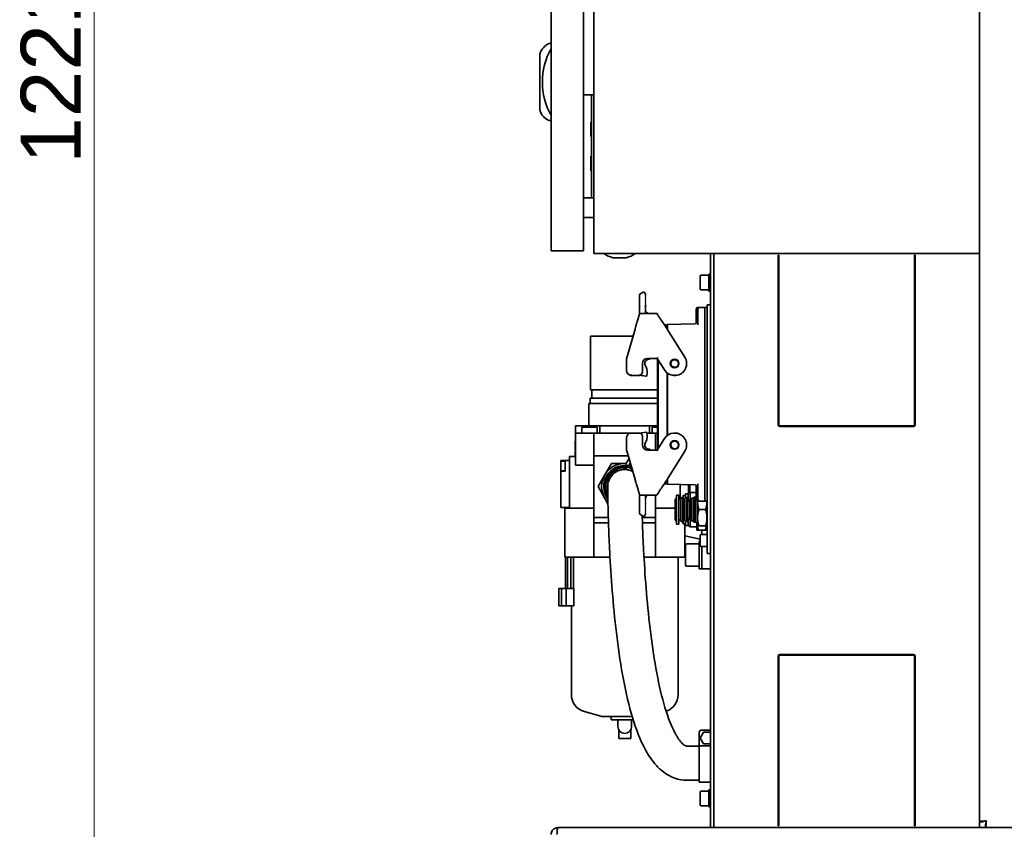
# Model space of a CAD drawing. Header units: millimetres. Extents: x 0 to 5940, y 0 to 4200.
# Tile 13 of 26: x 2337 to 2911, y 2330 to 2802. Entities that reach past the tile are written whole.
import ezdxf

# ---------------------------------------------------------------- set-up
doc = ezdxf.new("R2010")
doc.units = ezdxf.units.MM
doc.header["$LTSCALE"] = 10
doc.layers.add('Quote(ISO)', color=7, linetype='Continuous', lineweight=25, true_color=0x80ff00)
doc.layers.add('Spigoli visibili(ISO)', color=7, linetype='Continuous', lineweight=35)
doc.styles.add('Corrente-BSI', font='arial.ttf')
doc.dimstyles.new('DEFAULT-ISO', dxfattribs={"dimscale": 10, "dimtxt": 3.5, "dimasz": 2.5, "dimexe": 1, "dimexo": 1, "dimgap": 0.762, "dimtad": 1, "dimtoh": 1, "dimrnd": 1e-08, "dimtxsty": 'Corrente-BSI', "dimcen": 0.09, "dimdle": 10, "dimclrd": 7, "dimclre": 7, "dimclrt": 7, "dimazin": 2, "dimtfac": 0.571429, "dimtmove": 0, "dimatfit": 3, "dimfxl": 1, "dimtolj": 1, "dimlwd": 5, "dimlwe": 5, "dimarcsym": 0})

# ---------------------------------------------------------------- blocks, each defined once
blk = doc.blocks.new('*D14')
at = {"layer": 'Defpoints', "color": 0, "linetype": 'Continuous', "transparency": 16777216}
for p in [(3364.57, 2395.82), (2646.57, 2310.82), (3364.57, 1995.82)]:
    blk.add_point(p, dxfattribs=at)
at = {"layer": 'Quote(ISO)', "color": 7, "linetype": 'Continuous', "lineweight": 5, "transparency": 16777216}
for p, q in [((3364.57, 2385.82), (3364.57, 1985.82)), ((2646.57, 2300.82), (2646.57, 1985.82)), ((2671.57, 1995.82), (3339.57, 1995.82))]:
    blk.add_line(p, q, dxfattribs=at)
at = {"layer": 'Quote(ISO)', "color": 7, "linetype": 'Continuous', "transparency": 16777216}
for points in [[(2671.57, 1999.99), (2671.57, 1991.66), (2646.57, 1995.82)], [(3339.57, 1999.99), (3339.57, 1991.66), (3364.57, 1995.82)]]:
    blk.add_solid(points, dxfattribs=at)
at = {"layer": 'Quote(ISO)', "color": 7, "linetype": 'Continuous', "lineweight": 9, "transparency": 16777216, "insert": (2967.01, 2039.18), "char_height": 35, "attachment_point": 1, "style": 'Corrente-BSI'}
blk.add_mtext('\\A1;718', dxfattribs=at)
blk = doc.blocks.new('*D15')
at = {"layer": 'Defpoints', "color": 0, "linetype": 'Continuous', "transparency": 16777216}
for p in [(2379.98, 3375.82), (2899.98, 3375.82), (2770.82, 2154.82)]:
    blk.add_point(p, dxfattribs=at)
at = {"layer": 'Quote(ISO)', "color": 7, "linetype": 'Continuous', "lineweight": 5, "transparency": 16777216}
for p, q in [((2889.98, 3375.82), (2369.98, 3375.82)), ((2379.98, 2179.82), (2379.98, 3350.82)), ((2760.82, 2154.82), (2369.98, 2154.82))]:
    blk.add_line(p, q, dxfattribs=at)
at = {"layer": 'Quote(ISO)', "color": 7, "linetype": 'Continuous', "transparency": 16777216}
for points in [[(2375.82, 3350.82), (2384.15, 3350.82), (2379.98, 3375.82)], [(2375.82, 2179.82), (2384.15, 2179.82), (2379.98, 2154.82)]]:
    blk.add_solid(points, dxfattribs=at)
at = {"layer": 'Quote(ISO)', "color": 7, "linetype": 'Continuous', "lineweight": 9, "transparency": 16777216, "insert": (2337.22, 2718.09), "char_height": 35, "attachment_point": 1, "rotation": 90, "style": 'Corrente-BSI'}
blk.add_mtext('\\A1;1221', dxfattribs=at)

msp = doc.modelspace()

# ---------------------------------------------------------------- linework, layer by layer
at = {"layer": 'Spigoli visibili(ISO)'}
for p, q in [((2646.569, 2669.562), (2646.569, 3362.082)), ((2665.569, 2669.562), (2665.569, 3362.082)), ((2671.569, 2665.822), (2671.569, 3365.822)), ((2896.569, 2665.822), (2896.569, 3365.822)), ((2645.568, 2788.322), (2646.569, 2788.322)), ((2640.069, 2749.491), (2640.069, 2782.154)), ((2669.169, 2758.322), (2665.569, 2758.322)), ((2669.169, 2758.322), (2670.169, 2758.322)), ((2670.169, 2698.322), (2670.169, 2758.322)), ((2671.569, 2758.322), (2670.169, 2758.322)), ((2646.569, 2743.322), (2645.568, 2743.322)), ((2669.779, 2734.122), (2669.779, 2742.522)), ((2670.069, 2742.522), (2669.779, 2742.522)), ((2670.069, 2734.122), (2670.069, 2742.522)), ((2670.169, 2742.422), (2670.069, 2742.522)), ((2670.169, 2734.222), (2670.069, 2734.122)), ((2670.069, 2734.122), (2669.779, 2734.122)), ((2669.779, 2714.122), (2669.779, 2722.522)), ((2670.069, 2722.522), (2669.779, 2722.522)), ((2670.069, 2714.122), (2670.069, 2722.522)), ((2670.169, 2722.422), (2670.069, 2722.522)), ((2670.069, 2714.122), (2669.779, 2714.122)), ((2670.169, 2714.222), (2670.069, 2714.122)), ((2669.169, 2698.322), (2665.569, 2698.322)), ((2669.169, 2698.322), (2670.169, 2698.322)), ((2671.569, 2698.322), (2670.169, 2698.322)), ((2665.569, 2686.822), (2671.569, 2686.822)), ((2646.569, 2669.562), (2646.569, 2667.322)), ((2665.569, 2667.322), (2646.569, 2667.322)), ((2665.569, 2669.562), (2665.569, 2667.322)), ((2896.569, 2665.822), (2671.569, 2665.822)), ((2739.569, 2660.822), (2739.569, 2665.822)), ((2741.569, 2663.822), (2741.569, 2665.822)), ((2747.569, 2665.822), (2890.569, 2665.822)), ((2896.569, 2334.237), (2896.569, 2665.822)), ((2690.507, 2663.322), (2682.63, 2663.322)), ((2739.569, 2660.822), (2739.569, 2335.822)), ((2741.569, 2663.822), (2741.569, 2660.822)), ((2741.569, 2335.822), (2741.569, 2660.822)), ((2779.069, 2565.822), (2779.069, 2664.822)), ((2779.069, 2664.822), (2779.569, 2664.822)), ((2779.569, 2664.822), (2779.569, 2565.822)), ((2858.569, 2565.822), (2858.569, 2664.822)), ((2858.569, 2664.822), (2859.069, 2664.822)), ((2859.069, 2664.822), (2859.069, 2565.822)), ((2738.569, 2643.822), (2738.569, 2653.822)), ((2739.569, 2653.822), (2738.569, 2653.822)), ((2733.569, 2645.072), (2733.569, 2652.572)), ((2734.069, 2653.072), (2738.569, 2653.072)), ((2700.324, 2643.196), (2698.412, 2642.002)), ((2701.013, 2643.037), (2701.677, 2641.975)), ((2734.069, 2644.572), (2738.569, 2644.572)), ((2739.569, 2643.822), (2738.569, 2643.822)), ((2698.177, 2639.913), (2698.177, 2641.578)), ((2698.177, 2632.598), (2698.177, 2639.913)), ((2701.477, 2641.131), (2701.677, 2641.315)), ((2701.86, 2640.713), (2701.477, 2641.131)), ((2701.477, 2640.361), (2701.86, 2640.713)), ((2701.86, 2639.943), (2701.477, 2640.361)), ((2701.477, 2639.591), (2701.86, 2639.943)), ((2701.86, 2639.173), (2701.477, 2639.591)), ((2701.477, 2638.821), (2701.86, 2639.173)), ((2701.86, 2638.403), (2701.477, 2638.821)), ((2701.477, 2638.051), (2701.86, 2638.403)), ((2701.86, 2637.633), (2701.477, 2638.051)), ((2701.477, 2637.281), (2701.86, 2637.633)), ((2701.86, 2636.863), (2701.477, 2637.281)), ((2701.477, 2636.511), (2701.86, 2636.863)), ((2701.677, 2641.823), (2701.677, 2641.975)), ((2701.677, 2641.823), (2701.677, 2641.315)), ((2698.177, 2630.378), (2698.177, 2632.598)), ((2701.86, 2636.093), (2701.477, 2636.511)), ((2701.477, 2635.741), (2701.86, 2636.093)), ((2701.86, 2635.323), (2701.477, 2635.741)), ((2701.477, 2634.971), (2701.86, 2635.323)), ((2701.86, 2634.553), (2701.477, 2634.971)), ((2701.477, 2634.201), (2701.86, 2634.553)), ((2701.86, 2633.783), (2701.477, 2634.201)), ((2701.477, 2633.431), (2701.86, 2633.783)), ((2701.677, 2633.213), (2701.477, 2633.431)), ((2701.677, 2633.213), (2701.677, 2632.772)), ((2701.677, 2632.772), (2701.677, 2632.736)), ((2701.677, 2632.736), (2701.677, 2632.669)), ((2701.677, 2632.669), (2701.677, 2632.633)), ((2701.677, 2632.633), (2701.677, 2632.633)), ((2701.677, 2630.772), (2701.677, 2632.618)), ((2731.269, 2633.322), (2731.269, 2625.053)), ((2732.269, 2634.322), (2733.269, 2634.322)), ((2732.269, 2633.322), (2732.269, 2629.322)), ((2733.269, 2634.322), (2736.269, 2634.322)), ((2736.269, 2629.322), (2736.269, 2634.322)), ((2736.269, 2634.312), (2737.569, 2634.312)), ((2739.569, 2635.822), (2737.569, 2635.822)), ((2737.569, 2632.822), (2737.569, 2635.822)), ((2737.569, 2632.822), (2737.569, 2493.822)), ((2698.673, 2630.772), (2708.179, 2630.772)), ((2732.269, 2624.193), (2732.269, 2629.322)), ((2736.269, 2526.322), (2736.269, 2629.322)), ((2695.582, 2621.722), (2690.785, 2604.994)), ((2695.64, 2621.916), (2695.582, 2621.722)), ((2712.182, 2624.222), (2712.181, 2624.222)), ((2714.269, 2624.222), (2712.692, 2624.222)), ((2714.269, 2621.82), (2714.269, 2624.222)), ((2714.269, 2623.072), (2714.519, 2623.072)), ((2724.605, 2605.282), (2714.332, 2621.722)), ((2714.519, 2624.372), (2730.321, 2624.786)), ((2714.519, 2624.372), (2714.519, 2621.423)), ((2669.569, 2617.522), (2694.378, 2617.522)), ((2669.569, 2586.322), (2669.569, 2617.522)), ((2690.669, 2604.167), (2690.669, 2597.572)), ((2702.869, 2604.572), (2708.54, 2604.572)), ((2704.172, 2604.093), (2703.772, 2604.094)), ((2704.172, 2604.572), (2704.172, 2604.093)), ((2708.817, 2605.072), (2708.54, 2604.572)), ((2708.54, 2604.572), (2712.732, 2597.863)), ((2708.669, 2551.279), (2708.669, 2604.366)), ((2709.176, 2552.091), (2709.176, 2603.554)), ((2699.869, 2596.572), (2699.869, 2601.572)), ((2701.501, 2600.54), (2702.01, 2599.446)), ((2693.205, 2594.608), (2698.247, 2594.608)), ((2701.842, 2594.201), (2699.493, 2594.517)), ((2702.421, 2594.675), (2702.391, 2594.566)), ((2714.269, 2559.517), (2714.269, 2596.128)), ((2714.519, 2595.935), (2714.519, 2559.709)), ((2717.959, 2594.608), (2719.379, 2594.608)), ((2669.569, 2586.322), (2708.669, 2586.322)), ((2670.419, 2581.322), (2670.419, 2586.322)), ((2669.379, 2581.322), (2708.669, 2581.322)), ((2669.379, 2578.322), (2669.379, 2581.322)), ((2668.569, 2578.322), (2708.669, 2578.322)), ((2668.569, 2565.322), (2668.569, 2578.322)), ((2660.769, 2565.322), (2660.769, 2561.022)), ((2660.769, 2565.322), (2669.069, 2565.322)), ((2664.569, 2564.372), (2673.569, 2564.372)), ((2664.569, 2561.022), (2664.569, 2564.372)), ((2675.069, 2565.322), (2669.069, 2565.322)), ((2673.569, 2561.022), (2673.569, 2564.372)), ((2675.069, 2565.322), (2704.069, 2565.322)), ((2675.069, 2561.022), (2675.069, 2565.322)), ((2708.669, 2565.322), (2704.069, 2565.322)), ((2704.069, 2561.022), (2704.069, 2565.322)), ((2705.569, 2564.372), (2708.669, 2564.372)), ((2705.569, 2561.022), (2705.569, 2564.372)), ((2780.069, 2565.322), (2858.069, 2565.322)), ((2858.069, 2564.822), (2780.069, 2564.822)), ((2660.569, 2556.322), (2660.569, 2551.322)), ((2660.769, 2556.322), (2660.569, 2556.322)), ((2660.769, 2561.022), (2671.569, 2561.022)), ((2660.769, 2561.022), (2660.769, 2542.322)), ((2671.569, 2561.022), (2693.123, 2561.022)), ((2671.569, 2561.022), (2671.569, 2547.822)), ((2690.669, 2558.072), (2690.669, 2551.478)), ((2698.247, 2561.036), (2693.205, 2561.036)), ((2698.313, 2561.022), (2699.247, 2561.022)), ((2701.842, 2561.444), (2699.493, 2561.127)), ((2699.869, 2554.072), (2699.869, 2559.072)), ((2701.501, 2555.104), (2702.01, 2556.199)), ((2702.421, 2560.969), (2702.391, 2561.078)), ((2702.406, 2561.022), (2707.569, 2561.022)), ((2707.569, 2561.022), (2708.669, 2561.022)), ((2707.569, 2561.022), (2707.569, 2551.072)), ((2712.732, 2557.782), (2708.54, 2551.072)), ((2719.379, 2561.036), (2717.959, 2561.036)), ((2660.769, 2551.322), (2660.569, 2551.322)), ((2660.769, 2550.622), (2660.569, 2550.622)), ((2660.569, 2547.322), (2660.569, 2550.622)), ((2690.785, 2550.651), (2695.582, 2533.923)), ((2708.54, 2551.072), (2702.869, 2551.072)), ((2704.172, 2551.551), (2703.772, 2551.551)), ((2704.172, 2551.072), (2704.172, 2551.551)), ((2708.54, 2551.072), (2708.817, 2550.572)), ((2652.269, 2545.072), (2652.269, 2541.822)), ((2654.769, 2545.072), (2652.269, 2545.072)), ((2654.769, 2538.822), (2654.769, 2545.072)), ((2657.269, 2545.072), (2654.769, 2545.072)), ((2657.269, 2517.122), (2657.269, 2547.322)), ((2657.269, 2547.322), (2660.769, 2547.322)), ((2671.569, 2547.822), (2691.596, 2547.822)), ((2671.569, 2547.822), (2671.569, 2511.822)), ((2690.046, 2542.649), (2691.746, 2545.594)), ((2691.746, 2545.594), (2692.073, 2546.16)), ((2692.332, 2545.255), (2691.746, 2545.594)), ((2714.332, 2533.923), (2724.605, 2550.363)), ((2652.269, 2541.822), (2652.269, 2538.822)), ((2652.369, 2539.022), (2652.369, 2544.622)), ((2654.769, 2544.622), (2652.369, 2544.622)), ((2654.769, 2539.022), (2652.369, 2539.022)), ((2660.769, 2542.322), (2671.569, 2542.322)), ((2677.877, 2536.572), (2681.775, 2543.322)), ((2681.775, 2543.322), (2689.569, 2543.322)), ((2689.569, 2543.322), (2690.435, 2543.322)), ((2691.778, 2541.649), (2690.046, 2542.649)), ((2692.839, 2543.487), (2691.228, 2540.696)), ((2692.262, 2540.487), (2693.222, 2542.151)), ((2654.769, 2538.822), (2652.269, 2538.822)), ((2652.269, 2517.572), (2652.269, 2538.822)), ((2673.98, 2529.822), (2677.877, 2536.572)), ((2695.582, 2533.923), (2695.64, 2533.729)), ((2714.269, 2533.825), (2714.269, 2531.422)), ((2714.519, 2534.221), (2714.519, 2531.272)), ((2677.877, 2523.072), (2673.98, 2529.822)), ((2714.269, 2531.422), (2712.692, 2531.422)), ((2714.269, 2532.572), (2714.519, 2532.572)), ((2730.321, 2530.859), (2714.519, 2531.272)), ((2721.869, 2522.322), (2721.869, 2531.08)), ((2726.869, 2525.746), (2726.869, 2530.949)), ((2727.545, 2530.931), (2727.545, 2526.136)), ((2731.269, 2530.591), (2731.269, 2522.322)), ((2732.269, 2526.322), (2732.269, 2531.451)), ((2679.795, 2519.75), (2677.877, 2523.072)), ((2698.177, 2525.266), (2698.177, 2523.047)), ((2698.177, 2523.047), (2698.177, 2515.731)), ((2698.673, 2524.872), (2708.179, 2524.872)), ((2701.477, 2522.214), (2701.677, 2522.432)), ((2701.86, 2521.862), (2701.477, 2522.214)), ((2701.477, 2521.444), (2701.86, 2521.862)), ((2701.677, 2523.033), (2701.677, 2524.872)), ((2701.678, 2523.796), (2701.677, 2523.794)), ((2701.677, 2523.012), (2701.677, 2523.033)), ((2701.677, 2523.012), (2701.677, 2522.975)), ((2701.677, 2522.975), (2701.677, 2522.909)), ((2701.677, 2522.909), (2701.677, 2522.872)), ((2701.677, 2522.432), (2701.677, 2522.872)), ((2707.569, 2524.872), (2707.569, 2511.822)), ((2708.802, 2525.607), (2709.027, 2525.647)), ((2709.027, 2526.498), (2709.027, 2526.497)), ((2709.027, 2525.987), (2709.027, 2525.828)), ((2709.027, 2525.647), (2709.027, 2525.828)), ((2719.069, 2522.072), (2719.769, 2523.285)), ((2719.069, 2522.072), (2719.069, 2510.572)), ((2719.769, 2508.072), (2719.769, 2524.572)), ((2720.019, 2524.822), (2721.069, 2524.822)), ((2721.069, 2507.822), (2721.069, 2524.822)), ((2721.569, 2522.322), (2722.269, 2522.322)), ((2722.269, 2523.122), (2723.515, 2523.576)), ((2722.269, 2523.122), (2722.269, 2509.522)), ((2723.515, 2523.576), (2723.515, 2509.069)), ((2723.569, 2523.522), (2723.515, 2523.576)), ((2723.569, 2508.222), (2723.569, 2524.422)), ((2724.719, 2524.572), (2723.719, 2524.572)), ((2723.82, 2520.822), (2724.72, 2522.381)), ((2724.72, 2523.068), (2725.82, 2523.322)), ((2724.72, 2523.068), (2724.72, 2509.576)), ((2725.069, 2525.572), (2725.069, 2523.149)), ((2726.569, 2525.572), (2725.069, 2525.572)), ((2725.82, 2523.322), (2725.82, 2509.322)), ((2726.32, 2523.322), (2725.82, 2523.322)), ((2726.32, 2523.322), (2726.32, 2509.322)), ((2726.569, 2525.572), (2727.781, 2526.272)), ((2726.569, 2525.572), (2726.569, 2521.39)), ((2727.47, 2510.456), (2727.47, 2522.188)), ((2727.552, 2522.287), (2728.447, 2522.445)), ((2727.781, 2526.272), (2727.781, 2522.327)), ((2731.269, 2526.272), (2727.781, 2526.272)), ((2728.447, 2510.2), (2728.447, 2522.445)), ((2728.77, 2522.122), (2728.447, 2522.445)), ((2728.77, 2522.922), (2728.77, 2509.722)), ((2729.97, 2523.072), (2728.92, 2523.072)), ((2729.97, 2523.572), (2729.97, 2509.072)), ((2730.77, 2523.572), (2729.97, 2523.572)), ((2730.77, 2523.572), (2731.269, 2523.86)), ((2730.77, 2523.572), (2730.77, 2509.072)), ((2732.269, 2526.322), (2732.269, 2522.322)), ((2736.269, 2521.322), (2736.269, 2526.322)), ((2657.269, 2517.572), (2652.269, 2517.572)), ((2659.016, 2517.122), (2654.569, 2517.122)), ((2654.569, 2517.122), (2654.569, 2488.532)), ((2659.016, 2517.122), (2671.569, 2517.122)), ((2701.86, 2521.092), (2701.477, 2521.444)), ((2701.477, 2520.674), (2701.86, 2521.092)), ((2701.86, 2520.322), (2701.477, 2520.674)), ((2701.477, 2519.904), (2701.86, 2520.322)), ((2701.86, 2519.552), (2701.477, 2519.904)), ((2701.477, 2519.134), (2701.86, 2519.552)), ((2701.86, 2518.782), (2701.477, 2519.134)), ((2701.477, 2518.364), (2701.86, 2518.782)), ((2701.86, 2518.012), (2701.477, 2518.364)), ((2701.477, 2517.594), (2701.86, 2518.012)), ((2701.86, 2517.242), (2701.477, 2517.594)), ((2701.477, 2516.824), (2701.86, 2517.242)), ((2701.86, 2516.472), (2701.477, 2516.824)), ((2701.477, 2516.054), (2701.86, 2516.472)), ((2701.86, 2515.702), (2701.477, 2516.054)), ((2707.569, 2517.122), (2719.069, 2517.122)), ((2723.82, 2520.822), (2723.82, 2511.822)), ((2727.47, 2521.322), (2726.82, 2521.322)), ((2732.069, 2521.343), (2732.069, 2521.072)), ((2732.069, 2521.072), (2732.069, 2511.572)), ((2732.269, 2521.322), (2733.269, 2521.322)), ((2732.917, 2516.322), (2736.72, 2516.322)), ((2736.269, 2521.322), (2733.269, 2521.322)), ((2736.269, 2521.332), (2737.569, 2521.332)), ((2671.569, 2511.822), (2671.569, 2508.622)), ((2679.992, 2511.822), (2671.569, 2511.822)), ((2698.177, 2515.731), (2698.177, 2514.067)), ((2700.324, 2512.448), (2698.412, 2513.643)), ((2707.569, 2511.822), (2699.801, 2511.822)), ((2701.013, 2512.607), (2701.677, 2513.67)), ((2701.477, 2515.284), (2701.86, 2515.702)), ((2701.86, 2514.932), (2701.477, 2515.284)), ((2701.477, 2514.514), (2701.86, 2514.932)), ((2701.677, 2514.33), (2701.477, 2514.514)), ((2701.677, 2513.822), (2701.677, 2514.33)), ((2701.677, 2513.822), (2701.677, 2513.67)), ((2707.569, 2508.622), (2707.569, 2511.822)), ((2719.069, 2510.572), (2719.769, 2509.36)), ((2721.569, 2510.322), (2722.269, 2510.322)), ((2722.169, 2510.497), (2722.169, 2510.816)), ((2722.169, 2510.816), (2722.269, 2510.816)), ((2722.269, 2510.497), (2722.169, 2510.497)), ((2723.82, 2511.822), (2724.72, 2510.263)), ((2726.569, 2511.255), (2726.569, 2507.072)), ((2727.47, 2511.322), (2726.82, 2511.322)), ((2727.552, 2510.358), (2728.447, 2510.2)), ((2727.781, 2510.317), (2727.781, 2506.372)), ((2728.77, 2510.522), (2728.447, 2510.2)), ((2732.069, 2511.572), (2732.069, 2506.822)), ((2671.569, 2508.622), (2680.091, 2508.622)), ((2671.569, 2508.622), (2671.569, 2488.532)), ((2699.902, 2508.622), (2707.569, 2508.622)), ((2707.569, 2508.622), (2707.569, 2488.532)), ((2720.019, 2507.822), (2721.069, 2507.822)), ((2722.269, 2509.522), (2723.515, 2509.069)), ((2723.569, 2509.122), (2723.515, 2509.069)), ((2724.719, 2508.072), (2723.719, 2508.072)), ((2724.569, 2508.072), (2724.569, 2488.532)), ((2724.72, 2509.576), (2725.82, 2509.322)), ((2725.069, 2509.496), (2725.069, 2507.072)), ((2726.569, 2507.072), (2725.069, 2507.072)), ((2726.32, 2509.322), (2725.82, 2509.322)), ((2726.569, 2507.072), (2727.781, 2506.372)), ((2731.569, 2506.372), (2727.781, 2506.372)), ((2729.97, 2509.572), (2728.92, 2509.572)), ((2730.77, 2509.072), (2729.97, 2509.072)), ((2730.77, 2509.072), (2732.069, 2508.322)), ((2731.569, 2508.611), (2731.569, 2504.322)), ((2732.069, 2506.822), (2732.917, 2506.822)), ((2732.917, 2506.822), (2736.72, 2506.822)), ((2736.72, 2506.822), (2737.569, 2506.822)), ((2733.569, 2499.052), (2724.569, 2501.118)), ((2732.641, 2504.322), (2731.569, 2504.322)), ((2732.641, 2504.322), (2736.497, 2504.322)), ((2733.569, 2495.222), (2733.569, 2501.422)), ((2733.969, 2501.822), (2737.569, 2501.822)), ((2734.569, 2501.822), (2734.569, 2504.322)), ((2736.497, 2504.322), (2737.569, 2504.322)), ((2724.969, 2484.122), (2724.969, 2495.522)), ((2725.769, 2496.322), (2732.969, 2496.322)), ((2732.969, 2481.822), (2732.969, 2497.822)), ((2733.569, 2497.822), (2732.969, 2497.822)), ((2733.969, 2494.822), (2737.569, 2494.822)), ((2734.569, 2484.822), (2734.569, 2494.822)), ((2737.569, 2490.822), (2737.569, 2493.822)), ((2659.016, 2488.532), (2654.569, 2488.532)), ((2655.069, 2488.532), (2655.069, 2488.522)), ((2655.069, 2488.522), (2656.184, 2488.522)), ((2655.069, 2488.522), (2655.069, 2470.402)), ((2656.184, 2488.522), (2656.184, 2470.402)), ((2658.198, 2470.402), (2658.198, 2488.532)), ((2659.016, 2488.532), (2671.569, 2488.532)), ((2659.6, 2488.532), (2659.6, 2488.522)), ((2659.6, 2470.402), (2659.6, 2488.522)), ((2659.6, 2488.522), (2680.975, 2488.522)), ((2671.569, 2488.532), (2680.975, 2488.532)), ((2700.806, 2488.532), (2707.569, 2488.532)), ((2700.806, 2488.522), (2720.669, 2488.522)), ((2707.569, 2488.532), (2720.122, 2488.532)), ((2724.569, 2488.532), (2720.122, 2488.532)), ((2720.669, 2408.322), (2720.669, 2488.522)), ((2737.569, 2490.822), (2739.569, 2490.822)), ((2725.769, 2483.322), (2732.969, 2483.322)), ((2734.569, 2481.822), (2732.969, 2481.822)), ((2734.569, 2484.822), (2734.569, 2481.822)), ((2734.569, 2481.822), (2739.569, 2481.822)), ((2652.611, 2470.402), (2651.169, 2470.402)), ((2651.169, 2470.402), (2651.169, 2460.292)), ((2652.611, 2470.402), (2655.47, 2470.402)), ((2652.611, 2460.292), (2652.611, 2470.402)), ((2655.47, 2470.402), (2655.47, 2460.292)), ((2655.47, 2470.402), (2659.828, 2470.402)), ((2659.828, 2460.292), (2659.828, 2470.402)), ((2652.611, 2460.292), (2651.169, 2460.292)), ((2655.47, 2460.292), (2652.611, 2460.292)), ((2659.828, 2460.292), (2655.47, 2460.292)), ((2658.469, 2408.322), (2658.469, 2460.292)), ((2779.069, 2331.822), (2779.069, 2430.822)), ((2779.569, 2430.822), (2779.569, 2331.822)), ((2780.069, 2431.822), (2858.069, 2431.822)), ((2858.069, 2431.322), (2780.069, 2431.322)), ((2858.569, 2331.822), (2858.569, 2430.822)), ((2859.069, 2430.822), (2859.069, 2331.822)), ((2676.284, 2395.722), (2666.029, 2398.47)), ((2676.284, 2395.722), (2693.919, 2395.722)), ((2681.569, 2393.722), (2681.569, 2395.722)), ((2681.569, 2393.722), (2685.569, 2393.722)), ((2685.569, 2393.722), (2685.569, 2389.722)), ((2693.569, 2393.722), (2685.569, 2393.722)), ((2693.569, 2393.722), (2694.525, 2393.722)), ((2693.569, 2389.722), (2693.569, 2393.722)), ((2686.069, 2387.786), (2686.069, 2382.722)), ((2693.069, 2387.786), (2693.069, 2382.722)), ((2733.069, 2378.569), (2733.069, 2386.569)), ((2735.606, 2386.469), (2733.643, 2383.069)), ((2739.569, 2387.569), (2734.069, 2387.569)), ((2739.532, 2386.469), (2735.606, 2386.469)), ((2739.569, 2386.405), (2739.532, 2386.469)), ((2779.069, 2389.322), (2779.569, 2389.322)), ((2779.069, 2388.622), (2779.569, 2388.622)), ((2779.069, 2387.322), (2779.569, 2387.322)), ((2779.069, 2386.122), (2779.569, 2386.122)), ((2779.069, 2384.91), (2779.569, 2384.91)), ((2779.069, 2384.822), (2779.569, 2384.822)), ((2693.069, 2382.722), (2686.069, 2382.722)), ((2726.121, 2378.222), (2733.069, 2378.222)), ((2739.569, 2378.569), (2733.069, 2378.569)), ((2733.069, 2378.569), (2733.069, 2357.322)), ((2733.643, 2383.069), (2735.606, 2379.669)), ((2735.606, 2379.669), (2739.532, 2379.669)), ((2739.532, 2379.669), (2739.569, 2379.733)), ((2779.069, 2383.822), (2779.569, 2383.822)), ((2779.069, 2383.59), (2779.569, 2383.59)), ((2726.121, 2358.422), (2733.069, 2358.422)), ((2739.569, 2357.322), (2733.069, 2357.322)), ((2779.069, 2355.822), (2779.569, 2355.822)), ((2733.569, 2344.072), (2733.569, 2351.572)), ((2734.069, 2352.072), (2738.569, 2352.072)), ((2738.569, 2342.822), (2738.569, 2352.822)), ((2739.569, 2352.822), (2738.569, 2352.822)), ((2734.069, 2343.572), (2738.569, 2343.572)), ((2739.569, 2342.822), (2738.569, 2342.822)), ((2739.569, 2330.822), (2739.569, 2335.822)), ((2741.569, 2335.822), (2741.569, 2332.822)), ((2741.569, 2330.822), (2741.569, 2332.822)), ((2898.569, 2334.237), (2896.569, 2334.237)), ((2896.569, 2334.237), (2896.569, 2330.822)), ((2899.983, 2332.822), (2899.983, 2330.822)), ((2650.569, 2330.822), (2741.912, 2330.822)), ((2741.912, 2330.822), (2747.569, 2330.822)), ((2890.569, 2330.822), (2747.569, 2330.822)), ((2779.569, 2331.822), (2779.069, 2331.822)), ((2859.069, 2331.822), (2858.569, 2331.822)), ((2890.569, 2330.822), (2896.226, 2330.822)), ((2896.226, 2330.822), (3262.569, 2330.822)), ((3263.155, 2330.822), (2899.983, 2330.822))]:
    msp.add_line(p, q, dxfattribs=at)
for centre, radius in [((2718.669, 2601.572), 2.55), ((2718.669, 2601.572), 2.4), ((2718.669, 2601.572), 2.2), ((2718.669, 2554.072), 2.55), ((2718.669, 2554.072), 2.4), ((2718.669, 2554.072), 2.2)]:
    msp.add_circle(centre, radius, dxfattribs=at)
for centre, radius, start, end in [((2649.111, 2779.628), 9.388, 112.168854, 164.396138), ((2682.094, 2765.822), 40.525, 151.237211, 208.762789), ((2649.111, 2752.016), 9.388, 195.603862, 247.831146), ((2686.569, 2678.582), 15.76, 234.060622, 255.527544), ((2686.569, 2678.582), 15.76, 284.472456, 305.939378), ((2734.069, 2652.572), 0.5, 90, 180), ((2734.069, 2645.072), 0.5, 180, 270), ((2698.677, 2641.578), 0.5, 122, 180), ((2732.269, 2633.322), 1, 90, 180), ((2733.269, 2633.322), 1, 90, 180), ((2730.269, 2626.785), 2, 271.5, 0), ((2693.669, 2604.167), 3, 164, 180), ((2702.869, 2601.572), 3, 90, 180), ((2703.768, 2601.594), 2.5, 89.923782, 204.923782), ((2718.669, 2601.572), 7, 275.822183, 32), ((2693.669, 2597.572), 3, 180, 261.101354), ((2697.869, 2596.572), 2, 280.904069, 0), ((2695.662, 2596.496), 7, 344.923782, 24.923782), ((2718.669, 2601.572), 7, 212, 264.177817), ((2699.56, 2595.013), 0.5, 185.250083, 262.323782), ((2701.908, 2594.696), 0.5, 262.323782, 344.923782), ((2780.069, 2565.822), 1, 180, 270), ((2780.069, 2565.822), 0.5, 180, 270), ((2858.069, 2565.822), 1, 270, 0), ((2858.069, 2565.822), 0.5, 270, 0), ((2693.669, 2558.072), 3, 98.898646, 180), ((2697.869, 2559.072), 2, 0, 79.095931), ((2699.56, 2560.632), 0.5, 97.676218, 174.749872), ((2701.908, 2560.948), 0.5, 15.076218, 97.676218), ((2695.662, 2559.149), 7, 335.076218, 15.076218), ((2718.669, 2554.072), 7, 95.822183, 148), ((2718.669, 2554.072), 7, 328, 84.177817), ((2693.669, 2551.478), 3, 180, 196), ((2702.869, 2554.072), 3, 180, 270), ((2703.768, 2554.051), 2.5, 155.076218, 270.076218), ((2689.569, 2529.822), 13.5, 86.3878, 223.524624), ((2689.569, 2529.822), 12.25, 82.137576, 216.68438), ((2689.569, 2529.822), 11.75, 79.902802, 213.147183), ((2689.569, 2529.822), 11, 81.323686, 206.319105), ((2689.569, 2529.822), 10, 62.289118, 188.355858), ((2689.569, 2529.822), 9.9, 61.733261, 180), ((2689.569, 2529.822), 11, 67.082573, 75.82662), ((2689.569, 2529.822), 11.75, 69.977573, 74.792497), ((2689.569, 2529.822), 12.25, 71.660341, 74.175804), ((2730.269, 2528.859), 2, 0, 88.5), ((2689.569, 2529.822), 13.5, 333.752704, 333.756731), ((2703.677, 2522.872), 2, 90, 91.066429), ((2720.019, 2524.572), 0.25, 90, 180), ((2721.569, 2522.822), 0.5, 180.00032, 270), ((2723.719, 2524.422), 0.15, 90, 180.000001), ((2724.719, 2524.922), 0.35, 270, 0.001058), ((2726.82, 2521.822), 0.5, 180, 270), ((2727.57, 2522.188), 0.1, 100, 180), ((2728.92, 2522.922), 0.15, 90, 180), ((2732.269, 2522.322), 1, 180, 270), ((2733.269, 2522.322), 1, 180, 270), ((2698.677, 2514.067), 0.5, 180, 238), ((2721.569, 2509.822), 0.5, 90, 179.99968), ((2726.82, 2510.822), 0.5, 90, 180), ((2727.57, 2510.456), 0.1, 180, 260), ((2720.019, 2508.072), 0.25, 180, 270), ((2723.719, 2508.222), 0.15, 179.999999, 270), ((2724.719, 2507.722), 0.35, 359.998942, 90), ((2728.92, 2509.722), 0.15, 180, 270), ((2733.969, 2501.422), 0.4, 90, 180), ((2725.769, 2495.522), 0.8, 90, 180), ((2733.969, 2495.222), 0.4, 180, 270), ((2725.769, 2484.122), 0.8, 180, 270), ((2780.069, 2430.822), 1, 90, 180), ((2780.069, 2430.822), 0.5, 90, 180), ((2858.069, 2430.822), 1, 0, 90), ((2858.069, 2430.822), 0.5, 0, 90), ((2668.669, 2408.322), 10.2, 180, 255.001304), ((2710.469, 2408.322), 10.2, 288.665808, 0), ((2689.569, 2389.722), 4, 180, 0), ((2734.069, 2386.569), 1, 90, 180), ((2777.069, 2368.322), 5.25, 292.392688, 298.43689), ((2777.069, 2368.322), 10, 281.536959, 284.477512), ((2734.069, 2351.572), 0.5, 90, 180), ((2734.069, 2344.072), 0.5, 180, 270)]:
    msp.add_arc(centre, radius, start, end, dxfattribs=at)
for points, knots in [([(2701.013, 2643.037), (2700.926, 2643.176), (2700.796, 2643.245), (2700.543, 2643.286), (2700.419, 2643.256), (2700.324, 2643.196)], [-0.14813183, -0.14813183, -0.14813183, -0.14813183, -0.07406592, -0.07406592, 0, 0, 0, 0]), ([(2701.677, 2632.741), (2701.677, 2632.703), (2701.679, 2632.665), (2701.692, 2632.513), (2701.711, 2632.401), (2701.79, 2632.094), (2701.875, 2631.902), (2702.092, 2631.564), (2702.222, 2631.413), (2702.541, 2631.124), (2702.744, 2630.991), (2703.044, 2630.864), (2703.136, 2630.834), (2703.29, 2630.797), (2703.355, 2630.786), (2703.435, 2630.777), (2703.459, 2630.775), (2703.492, 2630.773), (2703.503, 2630.773), (2703.51, 2630.772)], [0, 0, 0, 0, 0.01145344, 0.01145344, 0.04587573, 0.04587573, 0.10732658, 0.10732658, 0.16621405, 0.16621405, 0.23635049, 0.23635049, 0.26587732, 0.26587732, 0.28679568, 0.28679568, 0.29673904, 0.29673904, 0.30543559, 0.30543559, 0.30543559, 0.30543559]), ([(2701.677, 2632.74), (2701.677, 2632.702), (2701.679, 2632.664), (2701.692, 2632.515), (2701.71, 2632.404), (2701.738, 2632.295)], [0, 0, 0, 0, 0.011470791, 0.011470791, 0.045341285, 0.045341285, 0.045341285, 0.045341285]), ([(2701.908, 2631.861), (2701.93, 2631.822), (2701.952, 2631.783), (2702.077, 2631.585), (2702.201, 2631.438), (2702.506, 2631.154), (2702.698, 2631.022), (2702.995, 2630.886), (2703.091, 2630.851), (2703.266, 2630.804), (2703.347, 2630.789), (2703.436, 2630.779), (2703.453, 2630.777), (2703.48, 2630.775), (2703.491, 2630.774), (2703.512, 2630.773), (2703.521, 2630.773), (2703.527, 2630.772)], [0.09204125, 0.09204125, 0.09204125, 0.09204125, 0.10542192, 0.10542192, 0.16219966, 0.16219966, 0.23042862, 0.23042862, 0.26148739, 0.26148739, 0.28678532, 0.28678532, 0.2928635, 0.2928635, 0.29781944, 0.29781944, 0.30388621, 0.30388621, 0.30388621, 0.30388621]), ([(2695.64, 2621.916), (2695.925, 2622.866), (2696.217, 2623.827), (2696.767, 2625.638), (2697.031, 2626.51), (2697.476, 2628.003), (2697.668, 2628.649), (2697.962, 2629.637), (2698.068, 2629.998), (2698.146, 2630.272), (2698.16, 2630.322), (2698.182, 2630.396), (2698.188, 2630.417), (2698.214, 2630.476), (2698.221, 2630.492), (2698.241, 2630.527), (2698.253, 2630.546), (2698.288, 2630.595), (2698.317, 2630.626), (2698.384, 2630.683), (2698.424, 2630.708), (2698.512, 2630.748), (2698.561, 2630.762), (2698.632, 2630.771), (2698.653, 2630.772), (2698.673, 2630.772)], [0, 0, 0, 0, 0.2974719, 0.2974719, 0.5987883, 0.5987883, 0.8894692, 0.8894692, 1.1703645, 1.1703645, 1.2694407, 1.2694407, 1.317849, 1.317849, 1.3315635, 1.3315635, 1.3426918, 1.3426918, 1.3576385, 1.3576385, 1.372494, 1.372494, 1.3882128, 1.3882128, 1.3945831, 1.3945831, 1.3945831, 1.3945831]), ([(2708.179, 2630.772), (2708.233, 2630.772), (2708.288, 2630.763), (2708.391, 2630.729), (2708.44, 2630.702), (2708.526, 2630.637), (2708.564, 2630.596), (2708.606, 2630.534), (2708.617, 2630.514), (2708.634, 2630.48), (2708.641, 2630.466), (2708.654, 2630.433), (2708.659, 2630.416), (2708.666, 2630.391), (2708.668, 2630.383), (2708.671, 2630.366), (2708.673, 2630.359), (2708.675, 2630.345), (2708.676, 2630.341), (2708.678, 2630.327), (2708.679, 2630.322), (2708.697, 2630.258), (2708.757, 2630.106), (2709.035, 2629.638), (2709.225, 2629.345), (2709.711, 2628.61), (2710.032, 2628.141), (2710.821, 2626.978), (2711.318, 2626.251), (2712.449, 2624.591), (2713.096, 2623.622), (2713.862, 2622.447), (2713.993, 2622.246), (2714.124, 2622.044)], [0, 0, 0, 0, 0.0163546, 0.0163546, 0.03281, 0.03281, 0.0491783, 0.0491783, 0.0565476, 0.0565476, 0.0621365, 0.0621365, 0.070468, 0.070468, 0.077783, 0.077783, 0.0885997, 0.0885997, 0.1113908, 0.1113908, 0.179657, 0.179657, 0.3874108, 0.3874108, 0.5735628, 0.5735628, 0.8006273, 0.8006273, 1.0927424, 1.0927424, 1.4421444, 1.4421444, 1.5141917, 1.5141917, 1.5141917, 1.5141917]), ([(2693.205, 2594.608), (2693.205, 2594.608), (2693.206, 2594.621), (2693.21, 2594.67), (2693.212, 2594.706), (2693.22, 2594.798), (2693.224, 2594.852), (2693.234, 2594.973), (2693.239, 2595.038), (2693.245, 2595.106), (2693.245, 2595.107), (2693.245, 2595.108)], [-0.078506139, -0.078506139, -0.078506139, -0.078506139, -0.059026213, -0.059026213, -0.039516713, -0.039516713, -0.019945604, -0.019945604, 0, 0, 0.000420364, 0.000420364, 0.000420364, 0.000420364]), ([(2698.247, 2594.608), (2698.247, 2594.608), (2698.246, 2594.621), (2698.241, 2594.67), (2698.238, 2594.706), (2698.229, 2594.797), (2698.223, 2594.851), (2698.211, 2594.972), (2698.204, 2595.038), (2698.196, 2595.105), (2698.196, 2595.107), (2698.196, 2595.108)], [0.078556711, 0.078556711, 0.078556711, 0.078556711, 0.098010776, 0.098010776, 0.117507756, 0.117507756, 0.137096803, 0.137096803, 0.157113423, 0.157113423, 0.157567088, 0.157567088, 0.157567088, 0.157567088]), ([(2717.959, 2594.608), (2717.959, 2594.608), (2717.959, 2594.621), (2717.962, 2594.67), (2717.964, 2594.707), (2717.968, 2594.798), (2717.971, 2594.852), (2717.978, 2594.973), (2717.981, 2595.039), (2717.985, 2595.106), (2717.985, 2595.107), (2717.985, 2595.108)], [-0.078471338, -0.078471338, -0.078471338, -0.078471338, -0.058961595, -0.058961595, -0.039438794, -0.039438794, -0.019889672, -0.019889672, 0, 0, 0.000372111, 0.000372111, 0.000372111, 0.000372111]), ([(2719.379, 2594.608), (2719.379, 2594.608), (2719.378, 2594.621), (2719.376, 2594.67), (2719.374, 2594.707), (2719.369, 2594.798), (2719.366, 2594.852), (2719.36, 2594.973), (2719.357, 2595.039), (2719.353, 2595.106), (2719.353, 2595.107), (2719.353, 2595.108)], [0.078471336, 0.078471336, 0.078471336, 0.078471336, 0.097981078, 0.097981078, 0.117503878, 0.117503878, 0.137053, 0.137053, 0.156942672, 0.156942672, 0.157314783, 0.157314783, 0.157314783, 0.157314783]), ([(2693.245, 2560.536), (2693.245, 2560.538), (2693.245, 2560.539), (2693.239, 2560.607), (2693.234, 2560.672), (2693.224, 2560.793), (2693.22, 2560.847), (2693.212, 2560.938), (2693.21, 2560.974), (2693.206, 2561.024), (2693.205, 2561.036), (2693.205, 2561.036)], [-0.000420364, -0.000420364, -0.000420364, -0.000420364, 0, 0, 0.019945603, 0.019945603, 0.039516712, 0.039516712, 0.059026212, 0.059026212, 0.078506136, 0.078506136, 0.078506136, 0.078506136]), ([(2698.196, 2560.536), (2698.196, 2560.538), (2698.196, 2560.539), (2698.204, 2560.607), (2698.211, 2560.673), (2698.223, 2560.793), (2698.229, 2560.848), (2698.238, 2560.939), (2698.241, 2560.975), (2698.246, 2561.024), (2698.247, 2561.036), (2698.247, 2561.036)], [-0.157567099, -0.157567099, -0.157567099, -0.157567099, -0.157113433, -0.157113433, -0.137096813, -0.137096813, -0.117507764, -0.117507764, -0.098010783, -0.098010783, -0.078556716, -0.078556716, -0.078556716, -0.078556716]), ([(2717.985, 2560.536), (2717.985, 2560.537), (2717.985, 2560.539), (2717.981, 2560.606), (2717.978, 2560.672), (2717.971, 2560.792), (2717.968, 2560.847), (2717.964, 2560.938), (2717.962, 2560.974), (2717.959, 2561.024), (2717.959, 2561.036), (2717.959, 2561.036)], [-0.000372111, -0.000372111, -0.000372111, -0.000372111, 0, 0, 0.019889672, 0.019889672, 0.039438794, 0.039438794, 0.058961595, 0.058961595, 0.078471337, 0.078471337, 0.078471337, 0.078471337]), ([(2719.353, 2560.536), (2719.353, 2560.537), (2719.353, 2560.539), (2719.357, 2560.606), (2719.36, 2560.672), (2719.366, 2560.792), (2719.369, 2560.847), (2719.374, 2560.938), (2719.376, 2560.974), (2719.378, 2561.024), (2719.379, 2561.036), (2719.379, 2561.036)], [-0.15731478, -0.15731478, -0.15731478, -0.15731478, -0.156942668, -0.156942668, -0.137052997, -0.137052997, -0.117503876, -0.117503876, -0.097981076, -0.097981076, -0.078471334, -0.078471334, -0.078471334, -0.078471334]), ([(2698.673, 2524.872), (2698.618, 2524.872), (2698.562, 2524.882), (2698.458, 2524.918), (2698.409, 2524.944), (2698.33, 2525.005), (2698.297, 2525.039), (2698.254, 2525.095), (2698.241, 2525.118), (2698.22, 2525.155), (2698.213, 2525.17), (2698.198, 2525.204), (2698.193, 2525.219), (2698.176, 2525.267), (2698.169, 2525.293), (2698.133, 2525.419), (2698.093, 2525.56), (2697.935, 2526.1), (2697.784, 2526.605), (2697.431, 2527.79), (2697.231, 2528.468), (2696.775, 2529.984), (2696.511, 2530.848), (2696.045, 2532.385), (2695.841, 2533.059), (2695.64, 2533.729)], [0, 0, 0, 0, 0.0171658, 0.0171658, 0.0343189, 0.0343189, 0.0505146, 0.0505146, 0.0635766, 0.0635766, 0.077043, 0.077043, 0.0997396, 0.0997396, 0.1591269, 0.1591269, 0.3379971, 0.3379971, 0.6311766, 0.6311766, 0.9008794, 0.9008794, 1.1857559, 1.1857559, 1.3955177, 1.3955177, 1.3955177, 1.3955177]), ([(2714.124, 2533.6), (2713.416, 2532.508), (2712.689, 2531.408), (2711.294, 2529.357), (2710.619, 2528.368), (2709.809, 2527.177), (2709.585, 2526.845), (2709.229, 2526.306), (2709.086, 2526.084), (2708.877, 2525.745), (2708.804, 2525.615), (2708.685, 2525.37), (2708.681, 2525.334), (2708.676, 2525.303), (2708.676, 2525.3), (2708.669, 2525.267), (2708.666, 2525.253), (2708.657, 2525.222), (2708.653, 2525.212), (2708.641, 2525.179), (2708.629, 2525.152), (2708.6, 2525.1), (2708.582, 2525.074), (2708.521, 2525.002), (2708.469, 2524.959), (2708.354, 2524.899), (2708.289, 2524.88), (2708.209, 2524.873), (2708.194, 2524.872), (2708.179, 2524.872)], [0, 0, 0, 0, 0.3904588, 0.3904588, 0.7847185, 0.7847185, 0.9545755, 0.9545755, 1.0947734, 1.0947734, 1.2143488, 1.2143488, 1.400565, 1.400565, 1.4327002, 1.4327002, 1.4451234, 1.4451234, 1.4499702, 1.4499702, 1.4597965, 1.4597965, 1.4695089, 1.4695089, 1.4891705, 1.4891705, 1.508807, 1.508807, 1.5133389, 1.5133389, 1.5133389, 1.5133389]), ([(2679.669, 2529.822), (2679.669, 2529.822), (2679.669, 2529.033), (2679.693, 2526.094), (2679.719, 2523.792), (2679.846, 2517.001), (2679.967, 2512.054), (2680.33, 2501.806), (2680.54, 2496.816), (2681.182, 2484.433), (2681.664, 2476.782), (2682.936, 2460.891), (2683.726, 2452.651), (2685.697, 2436.204), (2686.877, 2427.998), (2689.722, 2412.214), (2691.385, 2404.638), (2695.346, 2390.64), (2697.628, 2384.221), (2702.106, 2375.197), (2703.962, 2372.096), (2707.466, 2367.618), (2708.906, 2366.046), (2712.888, 2362.542), (2715.662, 2360.773), (2721.079, 2358.876), (2723.515, 2358.44), (2726.02, 2358.423), (2726.07, 2358.422), (2726.121, 2358.422)], [1, 1, 1, 1, 1.0675551, 1.0675551, 1.14148, 1.14148, 1.2384411, 1.2384411, 1.3143152, 1.3143152, 1.4143152, 1.4143152, 1.5143152, 1.5143152, 1.6143152, 1.6143152, 1.7143152, 1.7143152, 1.8143152, 1.8143152, 1.8736761, 1.8736761, 1.9094199, 1.9094199, 1.96188, 1.96188, 1.9992328, 1.9992328, 2, 2, 2, 2]), ([(2703.527, 2524.872), (2703.525, 2524.872), (2703.522, 2524.872), (2703.509, 2524.872), (2703.493, 2524.871), (2703.459, 2524.868), (2703.442, 2524.867), (2703.398, 2524.862), (2703.37, 2524.858), (2703.289, 2524.845), (2703.235, 2524.833), (2703.074, 2524.789), (2702.969, 2524.749), (2702.715, 2524.626), (2702.57, 2524.532), (2702.278, 2524.29), (2702.135, 2524.134), (2701.889, 2523.774), (2701.79, 2523.558), (2701.7, 2523.196), (2701.677, 2523.051), (2701.677, 2522.904)], [0.05968512, 0.05968512, 0.05968512, 0.05968512, 0.06196282, 0.06196282, 0.06975457, 0.06975457, 0.07620774, 0.07620774, 0.08549115, 0.08549115, 0.10283465, 0.10283465, 0.13708337, 0.13708337, 0.18843899, 0.18843899, 0.25072638, 0.25072638, 0.31943943, 0.31943943, 0.36354941, 0.36354941, 0.36354941, 0.36354941]), ([(2701.908, 2523.784), (2701.88, 2523.732), (2701.855, 2523.679), (2701.79, 2523.528), (2701.756, 2523.427), (2701.699, 2523.187), (2701.677, 2523.046), (2701.677, 2522.904)], [0.269153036, 0.269153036, 0.269153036, 0.269153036, 0.286726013, 0.286726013, 0.318596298, 0.318596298, 0.36134244, 0.36134244, 0.36134244, 0.36134244]), ([(2699.772, 2512.793), (2699.824, 2510.986), (2699.885, 2509.062), (2700.112, 2502.659), (2700.316, 2497.806), (2700.94, 2485.74), (2701.409, 2478.274), (2702.644, 2462.82), (2703.409, 2454.831), (2705.302, 2439.003), (2706.429, 2431.162), (2709.097, 2416.325), (2710.64, 2409.327), (2714.135, 2396.941), (2716.103, 2391.55), (2719.424, 2384.832), (2720.736, 2382.749), (2722.602, 2380.432), (2723.239, 2379.79), (2724.56, 2378.682), (2725.1, 2378.433), (2725.58, 2378.285), (2725.682, 2378.262), (2725.89, 2378.231), (2725.996, 2378.222), (2726.121, 2378.222)], [1.20332631, 1.20332631, 1.20332631, 1.20332631, 1.23826584, 1.23826584, 1.31375302, 1.31375302, 1.41375302, 1.41375302, 1.51375302, 1.51375302, 1.61375302, 1.61375302, 1.71375302, 1.71375302, 1.81375302, 1.81375302, 1.8768039, 1.8768039, 1.91333011, 1.91333011, 1.96629332, 1.96629332, 1.98314666, 1.98314666, 2, 2, 2, 2]), ([(2701.013, 2512.607), (2700.937, 2512.485), (2700.808, 2512.41), (2700.573, 2512.355), (2700.425, 2512.385), (2700.324, 2512.448)], [0.32711254, 0.32711254, 0.32711254, 0.32711254, 0.39247296, 0.39247296, 0.47132649, 0.47132649, 0.47132649, 0.47132649]), ([(2900.569, 2334.822), (2899.295, 2334.704), (2898.039, 2334.585), (2897.303, 2334.466), (2896.829, 2334.39), (2896.569, 2334.313), (2896.569, 2334.237)], [0, 0, 0, 0, 0.9551001, 0.9551001, 0.9551001, 1.5707963, 1.5707963, 1.5707963, 1.5707963]), ([(2900.569, 2334.822), (2899.812, 2334.681), (2899.074, 2334.54), (2898.755, 2334.399), (2898.633, 2334.345), (2898.569, 2334.291), (2898.569, 2334.237)], [0, 0, 0, 0, 1.1358119, 1.1358119, 1.1358119, 1.5707963, 1.5707963, 1.5707963, 1.5707963]), ([(2899.983, 2330.822), (2900.102, 2330.822), (2900.22, 2331.473), (2900.339, 2332.512), (2900.416, 2333.182), (2900.492, 2334.001), (2900.569, 2334.822)], [0, 0, 0, 0, 0.9551001, 0.9551001, 0.9551001, 1.5707963, 1.5707963, 1.5707963, 1.5707963]), ([(2900.569, 2334.822), (2900.428, 2334.065), (2900.286, 2333.328), (2900.145, 2333.009), (2900.091, 2332.886), (2900.037, 2332.822), (2899.983, 2332.822)], [0, 0, 0, 0, 1.1358119, 1.1358119, 1.1358119, 1.5707963, 1.5707963, 1.5707963, 1.5707963]), ([(2650.569, 2330.822), (2649.295, 2330.822), (2648.039, 2330.172), (2647.303, 2329.132), (2646.829, 2328.462), (2646.569, 2327.643), (2646.569, 2326.822)], [0, 0, 0, 0, 0.9551001, 0.9551001, 0.9551001, 1.5707963, 1.5707963, 1.5707963, 1.5707963]), ([(2649.983, 2326.822), (2650.102, 2328.096), (2650.22, 2329.352), (2650.339, 2330.088), (2650.416, 2330.562), (2650.492, 2330.822), (2650.569, 2330.822)], [0, 0, 0, 0, 0.9551001, 0.9551001, 0.9551001, 1.5707963, 1.5707963, 1.5707963, 1.5707963])]:
    msp.add_open_spline(points, degree=3, knots=knots, dxfattribs=at)
for points in [[(2714.124, 2622.044), (2714.193, 2621.937), (2714.263, 2621.829), (2714.332, 2621.722)], [(2714.332, 2533.923), (2714.263, 2533.815), (2714.193, 2533.708), (2714.124, 2533.6)], [(2779.569, 2372.683), (2779.405, 2372.702), (2779.238, 2372.719), (2779.069, 2372.734)], [(2779.069, 2371.323), (2779.24, 2371.31), (2779.406, 2371.295), (2779.569, 2371.278)], [(2779.069, 2362.401), (2779.238, 2362.458), (2779.405, 2362.523), (2779.569, 2362.594)]]:
    msp.add_open_spline(points, degree=3, dxfattribs=at)
for points, weights in [([(2732.069, 2521.072), (2732.069, 2521.207), (2732.072, 2521.342)], [1.59254369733, 1.59254369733, 1.59211637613]), ([(2732.917, 2516.322), (2732.069, 2518.868), (2732.069, 2521.072)], [1.47820420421, 1.59254369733, 1.59254369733]), ([(2732.069, 2511.572), (2732.069, 2513.777), (2732.917, 2516.322)], [1.59254369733, 1.59254369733, 1.47820420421]), ([(2737.569, 2521.072), (2737.569, 2518.868), (2736.72, 2516.322)], [1.59254369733, 1.59254369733, 1.47820420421]), ([(2736.72, 2516.322), (2737.569, 2513.777), (2737.569, 2511.572)], [1.47820420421, 1.59254369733, 1.59254369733]), ([(2737.566, 2521.332), (2737.569, 2521.202), (2737.569, 2521.072)], [1.5921462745, 1.59254369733, 1.59254369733]), ([(2732.917, 2506.822), (2732.069, 2509.368), (2732.069, 2511.572)], [1.47820420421, 1.59254369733, 1.59254369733]), ([(2737.569, 2511.572), (2737.569, 2509.368), (2736.72, 2506.822)], [1.59254369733, 1.59254369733, 1.47820420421]), ([(2731.668, 2508.553), (2731.89, 2506.575), (2732.641, 2504.322)], [1.49443504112, 1.47110307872, 1.39711431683]), ([(2736.497, 2504.322), (2736.932, 2505.629), (2737.186, 2506.822)], [1.39711431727, 1.43909000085, 1.46476139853]), ([(2779.569, 2358.219), (2779.321, 2358.076), (2779.069, 2357.93)], [1.4891681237, 1.48339702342, 1.47653047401])]:
    msp.add_rational_spline(points, weights, degree=2, dxfattribs=at)

# ---------------------------------------------------------------- dimensions: what is measured, and where the dimension line sits
at = {"layer": 'Quote(ISO)', "color": 7, "linetype": 'Continuous', "lineweight": 9}
for base, p1, p2, angle, picture, middle in [((2379.983, 3375.822), (2770.819, 2154.822), (2899.983, 3375.822), 270, '*D15', (2379.983, 2765.322)), ((3364.569, 1995.822), (2646.569, 2310.822), (3364.569, 2395.822), 180, '*D14', (3005.569, 1995.822))]:
    dim = msp.add_linear_dim(base=base, p1=p1, p2=p2, angle=angle, dimstyle='DEFAULT-ISO', override={"dimgap": 0.762, "dimtoh": 0, "dimdec": 2, "dimtol": 0, "dimlim": 0, "dimtp": 0, "dimtm": 0, "dimtdec": 2, "dimtofl": 0, "dimatfit": 1}, dxfattribs=at)
    dim.commit()
    dim.dimension.update_dxf_attribs({"geometry": picture, "text_midpoint": middle, "dimtype": 160})

doc.saveas('drawing.dxf')
